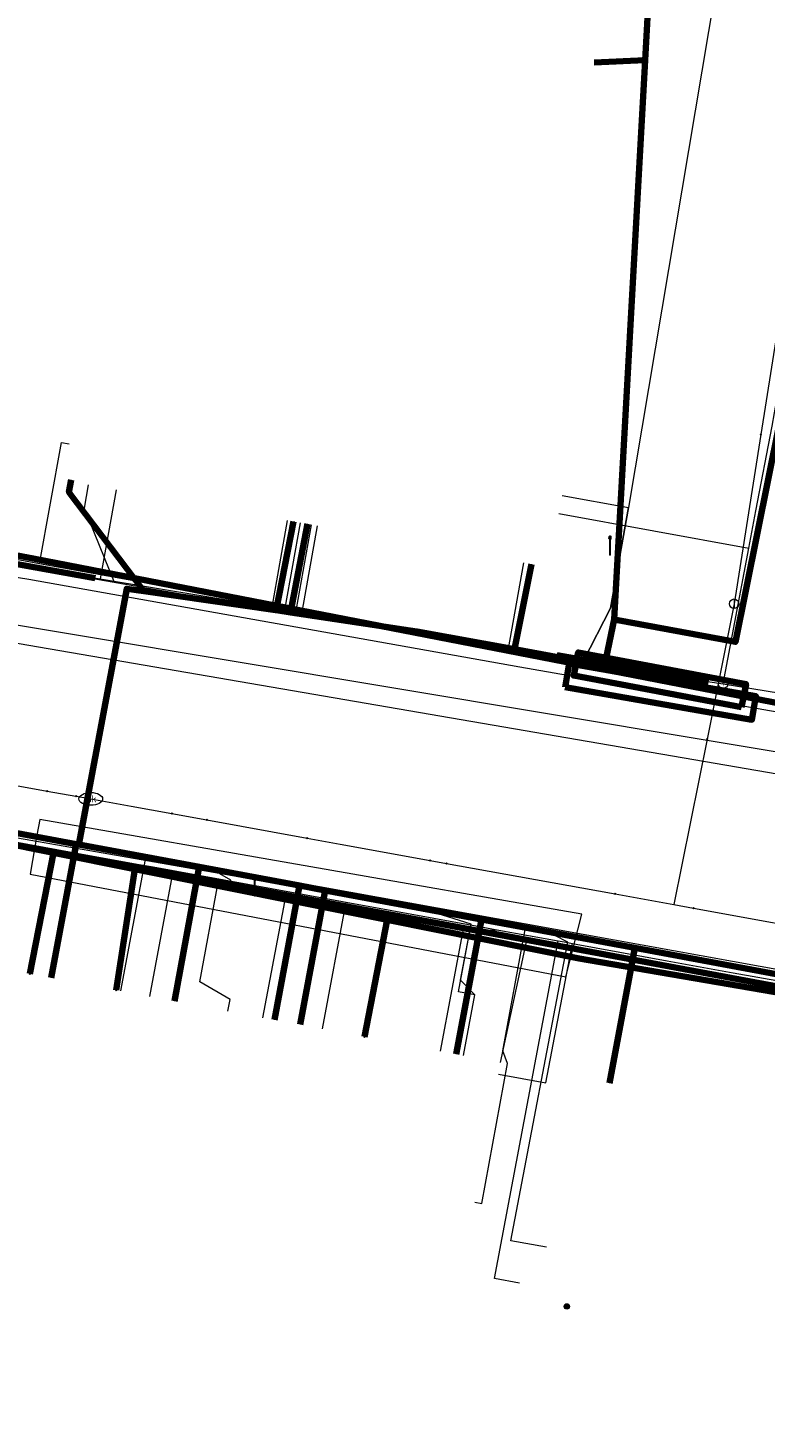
# Model space of a CAD drawing. Extents: x 152558 to 154479, y 462974 to 463683.
# Tile 222 of 256: x 153537 to 153568, y 463240 to 463299. Entities that reach past the tile are written whole.
import ezdxf
from ezdxf.enums import TextEntityAlignment as Align
from ezdxf.lldxf.tags import DXFTag

# ---------------------------------------------------------------- set-up
doc = ezdxf.new("R2010")
doc.units = 0
doc.header["$LTSCALE"] = 0.2
doc.layers.get('0').update_dxf_attribs({"linetype": 'CONTINUOUS'})
for name, color, linetype, lineweight in [('B-RO-KL-DATA_COAXIAAL_17_ZIGGO BV-G', 90, 'KL-DATA-N', 18), ('B-RO-KL-DATA_COAXIAAL_7_ZIGGO BV-G', 90, 'KL-DATA-N', 18), ('B-RO-KL-DATA_DUCT_ZIGGO BV-G', 90, 'CONTINUOUS', 100), ('B-RO-KL-DATA_HULPSTUK_KPN BV-S', 90, 'CONTINUOUS', 25), ('B-RO-KL-DATA_KABELBED_KPN BV-G', 90, 'CONTINUOUS', 100), ('B-RO-KL-DATA_KABELBED_ZIGGO BV-G', 90, 'CONTINUOUS', 100), ('B-RO-KL-DATA_MANTELBUIS_HPE_1.1_KPN BV-G', 90, 'CONTINUOUS', 100), ('B-RO-KL-DATA_REGGEFIBER OPERATOR BV-G', 90, 'KL-DATA-N', 18), ('B-RO-KL-ET_LS_400 V_STEDIN NETBEHEER BV-G', 190, 'KL-LS-N', 18), ('B-RO-KL-ET_LS_GEMEENTE AMERSFOORT-S', 190, 'CONTINUOUS', 25), ('B-RO-KL-ET_LS_MANTELBUIS_PVC_125_STEDIN NETBEHEER BV-G', 190, 'CONTINUOUS', 100), ('B-RO-KL-ET_MS_10 KV_STEDIN NETBEHEER BV-G', 130, 'KL-MS-N', 18), ('B-RO-KL-ET_MS_MANTELBUIS_PVC_125_STEDIN NETBEHEER BV-G', 130, 'CONTINUOUS', 100), ('B-RO-KL-GAS_HD_STAAL_114_8 BAR_STEDIN NETBEHEER BV-G', 30, 'KL-GAS-HD-N', 18), ('B-RO-KL-GAS_LD_HULPSTUK_STEDIN NETBEHEER BV-S', 50, 'CONTINUOUS', 25), ('B-RO-KL-GAS_LD_MANTELBUIS_ASBESTCEMENT_180_STEDIN NETBEHEER BV-G', 50, 'CONTINUOUS', 100), ('B-RO-KL-GAS_LD_PE_32_0.1 BAR_STEDIN NETBEHEER BV-G', 50, 'KL-GAS-LD-N', 18), ('B-RO-KL-GAS_LD_PVC_110_0.1 BAR_STEDIN NETBEHEER BV-G', 50, 'KL-GAS-LD-N', 18), ('B-RO-KL-GAS_LD_PVC_63_0.1 BAR_STEDIN NETBEHEER BV-G', 50, 'KL-GAS-LD-N', 18), ('B-RO-KL-GAS_LD_STAAL_34_0.1 BAR_STEDIN NETBEHEER BV-G', 50, 'KL-GAS-LD-N', 18), ('B-RO-KL-WATER_100_VITENS-G', 170, 'KL-WATER-N', 18), ('B-RO-KL-WATER_HULPSTUK_VITENS-S', 170, 'CONTINUOUS', 25), ('B-RO-KL-WATER_VITENS-S', 170, 'CONTINUOUS', 25), ('B-RO-OG-INFO_KPN BV-G', 7, 'CONTINUOUS', 18), ('B-RO-OG-INFO_VITENS-S', 7, 'CONTINUOUS', 25)]:
    doc.layers.add(name, color=color, linetype=linetype, lineweight=lineweight)
doc.styles.add('NLCS-ISO', font='NLCS-ISO.ttf')
tags = doc.linetypes.add('KL-DATA-N', pattern='A,4,-1,[101,NLCS.SHX,S=0.5,R=0,X=0,Y=0],-1,4,-1,["D",Standard,S=1,R=0,X=-0.25,Y=-0.5],-1.5', length=12.5).pattern_tags.tags
tags[18] = DXFTag(74, 10)
tags = doc.linetypes.add('KL-GAS-HD-N', pattern='A,4,-1,[69,NLCS.SHX,S=0.5,R=0,X=0,Y=0],-1,4,-1,["H",Standard,S=1,R=0,X=0,Y=-0.5],-2', length=13).pattern_tags.tags
tags[18] = DXFTag(74, 10)
tags = doc.linetypes.add('KL-GAS-LD-N', pattern='A,4,-1,[69,NLCS.SHX,S=0.5,R=0,X=0,Y=0],-1,4,-1,["L",Standard,S=1,R=0,X=0.25,Y=-0.5],-2', length=13).pattern_tags.tags
tags[18] = DXFTag(74, 10)
tags = doc.linetypes.add('KL-LS-N', pattern='A,4,-1,[103,NLCS.SHX,S=0.75,R=0,X=0,Y=0],-1,4,-1,["L",Standard,S=1,R=0,X=0,Y=-0.5],-2', length=13).pattern_tags.tags
tags[18] = DXFTag(74, 10)
tags = doc.linetypes.add('KL-MS-N', pattern='A,4,-1,[103,NLCS.SHX,S=0.75,R=0,X=0,Y=0],-1,4,-1,["M",Standard,S=1,R=0,X=0,Y=-0.5],-2', length=13).pattern_tags.tags
tags[18] = DXFTag(74, 10)
doc.linetypes.add('KL-WATER-N', pattern='A,7,-0.5,[168,NLCS.SHX,S=0.75,R=0,X=0.75,Y=0],-2', length=9.5)

# ---------------------------------------------------------------- blocks, each defined once
blk = doc.blocks.new('SKL-WTB_HULP_T STUK-SO')
at = {"color": 0, "linetype": 'ByBlock', "lineweight": 18}
blk.add_circle((0, 0), 1, dxfattribs=at)
at = {"color": 0, "linetype": 'ByBlock', "lineweight": -2, "style": 'NLCS-ISO'}
blk.add_text('T', height=1, dxfattribs=at).set_placement((0, 0), align=Align.MIDDLE_CENTER)
at = {"color": 0, "linetype": 'ByBlock', "lineweight": 18, "style": 'NLCS-ISO', "flags": 1}
for tag, p in [('TYPE', (1.5, 0)), ('OMSCHRIJVING', (1.5, -3)), ('LABEL', (1.5, -1.5))]:
    blk.add_attdef(tag, p, '', height=1, dxfattribs=at)
blk = doc.blocks.new('SKL-WTB_HULP_AFSLUITER-SO')
at = {"color": 0, "linetype": 'ByBlock', "lineweight": 18}
blk.add_lwpolyline([(0, 0.8), (0, -0.8)], dxfattribs=at)
blk.add_circle((0, 0), 1, dxfattribs=at)
at = {"color": 0, "linetype": 'ByBlock', "lineweight": 18, "style": 'NLCS-ISO', "flags": 1}
for tag, p in [('TYPE', (1.5, 0)), ('OMSCHRIJVING', (1.5, -3)), ('LABEL', (1.5, -1.5))]:
    blk.add_attdef(tag, p, '', height=1, dxfattribs=at)
blk = doc.blocks.new('SKL-WATER_BRANDKRAAN_BRANDPUT-SO')
at = {"color": 0, "linetype": 'ByBlock', "lineweight": 18}
blk.add_ellipse((0, 0), major_axis=(2.5, 0), ratio=0.54, dxfattribs=at)
at = {"color": 0, "linetype": 'ByBlock', "lineweight": 18, "style": 'NLCS-ISO'}
blk.add_text('bk', height=1.5, dxfattribs=at).set_placement((0.16, 0), align=Align.MIDDLE_CENTER)
blk = doc.blocks.new('SKL-WTB_HULP_OVERIG-SO')
at = {"color": 0, "linetype": 'ByBlock', "lineweight": 18}
for points in [[(-0.14, 0.14), (0.14, -0.14)], [(0.14, 0.14), (-0.14, -0.14)]]:
    blk.add_lwpolyline(points, dxfattribs=at)
at = {"color": 0, "linetype": 'ByBlock', "lineweight": 18, "style": 'NLCS-ISO', "flags": 1}
for tag, p in [('TYPE', (1.5, 0)), ('OMSCHRIJVING', (1.5, -3)), ('LABEL', (1.5, -1.5))]:
    blk.add_attdef(tag, p, '', height=1, dxfattribs=at)
blk = doc.blocks.new('SKL-WTB_HULP_MOF-SO')
at = {"linetype": 'ByBlock', "lineweight": 18}
h = blk.add_hatch(color=0, dxfattribs=at)
h.dxf.hatch_style = 1
h.paths.add_polyline_path([(-0.5625, 0, 1), (0.5625, 0, 1)])
at = {"color": 0, "linetype": 'ByBlock', "lineweight": 18}
blk.add_circle((0, 0), 0.5625, dxfattribs=at)
at = {"color": 0, "linetype": 'ByBlock', "lineweight": 18, "style": 'NLCS-ISO', "flags": 1}
for tag, p in [('TYPE', (1.5, 0)), ('OMSCHRIJVING', (1.5, -3)), ('LABEL', (1.5, -1.5))]:
    blk.add_attdef(tag, p, '', height=1, dxfattribs=at)
blk = doc.blocks.new('SKL-ET_LS_MAST-SO')
for p, q in [((-0.05, 2.07), (0.05, 2.07)), ((-0.05, -2), (0.05, -2))]:
    blk.add_line(p, q)
for points in [[(-0.18, 1.76), (-0.22, 1.76), (-0.22, 1.84), (-0.18, 1.84), (-0.18, 1.79)], [(-0.18, 1.49), (-0.22, 1.49), (-0.22, 1.57), (-0.18, 1.57), (-0.18, 1.52)], [(-0.18, 1.79), (-0.05, 1.79)], [(-0.18, 1.76), (-0.05, 1.76)], [(-0.18, 1.52), (-0.05, 1.52)], [(-0.18, 1.49), (-0.05, 1.49)], [(-0.05, -2), (-0.05, 2.07)], [(0.05, -2), (0.05, 2.07)], [(0.18, 1.92), (0.05, 1.92)], [(0.18, 1.89), (0.05, 1.89)], [(0.18, 1.66), (0.05, 1.66)], [(0.18, 1.63), (0.05, 1.63)], [(0.18, 1.39), (0.05, 1.39)], [(0.18, 1.36), (0.05, 1.36)], [(0.18, 1.89), (0.22, 1.89), (0.22, 1.97), (0.18, 1.97), (0.18, 1.92)], [(0.18, 1.63), (0.22, 1.63), (0.22, 1.71), (0.18, 1.71), (0.18, 1.66)], [(0.18, 1.36), (0.22, 1.36), (0.22, 1.44), (0.18, 1.44), (0.18, 1.39)]]:
    blk.add_lwpolyline(points)
blk = doc.blocks.new('SOG-INFO_OVERIG-SO')
at = {"color": 0, "linetype": 'ByBlock', "lineweight": 18}
for points in [[(-0.14, 0.14), (0.14, -0.14)], [(0.14, 0.14), (-0.14, -0.14)]]:
    blk.add_lwpolyline(points, dxfattribs=at)
at = {"color": 0, "linetype": 'ByBlock', "lineweight": 18, "style": 'NLCS-ISO', "flags": 1}
for tag, p in [('TYPE', (1.5, 0)), ('OMSCHRIJVING', (1.5, -3)), ('LABEL', (1.5, -1.5))]:
    blk.add_attdef(tag, p, '', height=1, dxfattribs=at)

msp = doc.modelspace()

# ---------------------------------------------------------------- linework, layer by layer
at = {"layer": 'B-RO-KL-DATA_COAXIAAL_17_ZIGGO BV-G', "flags": 128}
msp.add_lwpolyline([(153692.318, 463217.369), (153691.727, 463217.476), (153692.485, 463222.255), (153692.831, 463224.434), (153693.319, 463227.507), (153694.569, 463235.388), (153685.267, 463237.104), (153681.377, 463237.822), (153677.139, 463238.604), (153669.119, 463240.084), (153664.023, 463241.024), (153663.84, 463241.058), (153661.415, 463241.505), (153658.225, 463242.094), (153653.321, 463242.999), (153649.692, 463243.668), (153644.278, 463244.667), (153638.473, 463245.738), (153633.754, 463246.609), (153631.686, 463246.991), (153624.786, 463248.264), (153623.451, 463248.51), (153623.256, 463248.546), (153622.899, 463248.613), (153622.131, 463248.756), (153621.614, 463248.853), (153619.953, 463249.164), (153615.61, 463249.977), (153615.488, 463250), (153613.024, 463250.468), (153608.408, 463251.344), (153607.908, 463251.439), (153604.179, 463252.146), (153600.748, 463252.798), (153595.319, 463253.828), (153591.998, 463254.458), (153588.702, 463255.084), (153588.74, 463255.289), (153587.069, 463255.6), (153582.227, 463256.5), (153575.141, 463257.817), (153571.756, 463258.446), (153562.774, 463260.115), (153556.305, 463261.317), (153549.713, 463262.542), (153548.625, 463262.744), (153544.399, 463263.529), (153539.315, 463264.474), (153539.207, 463264.494), (153536.717, 463264.957), (153532.745, 463265.695), (153523.058, 463267.496), (153521.974, 463267.697), (153521.766, 463267.736), (153513.177, 463269.332), (153509.565, 463268.073), (153509.047, 463268.17), (153506.519, 463268.642), (153505.882, 463265.23)], dxfattribs=at)
at = {"layer": 'B-RO-KL-DATA_COAXIAAL_7_ZIGGO BV-G', "flags": 128}
for points in [[(153505.882, 463265.23), (153506.519, 463268.642), (153509.047, 463268.17), (153509.565, 463268.073), (153513.177, 463269.332), (153521.766, 463267.736), (153521.974, 463267.697), (153523.058, 463267.496), (153532.745, 463265.695), (153536.717, 463264.957), (153539.207, 463264.494), (153539.315, 463264.474), (153539.37, 463264.766), (153541.341, 463275.263), (153542.068, 463275.158), (153547.615, 463274.357), (153547.648, 463274.352), (153548.242, 463274.266), (153552.783, 463273.61), (153553.576, 463273.465), (153557.689, 463272.711), (153561.496, 463272.013), (153561.892, 463273.959), (153563.2, 463297.544), (153561.059, 463297.451)], [(153505.882, 463265.23), (153506.519, 463268.642), (153509.047, 463268.17), (153509.565, 463268.073), (153513.177, 463269.332), (153521.766, 463267.736), (153521.974, 463267.697), (153523.058, 463267.496), (153532.745, 463265.695), (153536.717, 463264.957), (153539.207, 463264.494), (153539.315, 463264.474), (153539.37, 463264.766), (153541.341, 463275.263), (153542.068, 463275.158), (153547.615, 463274.357), (153547.648, 463274.352), (153548.242, 463274.266), (153552.783, 463273.61), (153553.576, 463273.465), (153557.689, 463272.711), (153561.496, 463272.013), (153561.892, 463273.959), (153563.2, 463297.544), (153561.059, 463297.451)], [(153505.882, 463265.23), (153506.519, 463268.642), (153509.047, 463268.17), (153509.565, 463268.073), (153513.177, 463269.332), (153521.766, 463267.736), (153521.974, 463267.697), (153523.058, 463267.496), (153532.745, 463265.695), (153536.717, 463264.957), (153539.207, 463264.494), (153539.315, 463264.474), (153539.37, 463264.766), (153541.341, 463275.263), (153542.068, 463275.158), (153547.615, 463274.357), (153547.648, 463274.352), (153548.242, 463274.266), (153552.783, 463273.61), (153553.576, 463273.465), (153557.689, 463272.711), (153561.496, 463272.013), (153561.892, 463273.959), (153563.2, 463297.544), (153561.059, 463297.451)], [(153602.302, 463290.685), (153602.714, 463289.594), (153602.456, 463288.169), (153607.653, 463287.19), (153608.243, 463287.079), (153615.514, 463285.709), (153616.104, 463285.598), (153622.577, 463284.378), (153625.281, 463283.869), (153622.427, 463268.717), (153621.02, 463261.251), (153621.339, 463261.193), (153622.129, 463261.049), (153624.507, 463260.615), (153627.466, 463260.076), (153631.917, 463259.261), (153639.511, 463257.87), (153643.095, 463257.214), (153648.465, 463260.417), (153648.522, 463260.451), (153654.989, 463259.299), (153655.035, 463259.539), (153655.087, 463259.082), (153655.273, 463258.673), (153656.183, 463256.668), (153666.477, 463254.834), (153666.46, 463254.737), (153666.451, 463254.687), (153665.618, 463250), (153664.023, 463241.024), (153663.84, 463241.058), (153661.415, 463241.505), (153658.225, 463242.094), (153653.321, 463242.999), (153649.692, 463243.668), (153644.278, 463244.667), (153638.473, 463245.738), (153633.754, 463246.609), (153631.686, 463246.991), (153624.786, 463248.264), (153623.451, 463248.51), (153623.256, 463248.546), (153622.899, 463248.613), (153622.131, 463248.756), (153621.614, 463248.853), (153619.953, 463249.164), (153615.61, 463249.977), (153615.488, 463250), (153613.024, 463250.468), (153608.408, 463251.344), (153607.908, 463251.439), (153604.179, 463252.146), (153600.748, 463252.798), (153595.319, 463253.828), (153591.998, 463254.458), (153588.702, 463255.084), (153588.74, 463255.289), (153587.069, 463255.6), (153582.227, 463256.5), (153575.141, 463257.817), (153571.756, 463258.446), (153562.774, 463260.115), (153556.305, 463261.317), (153549.713, 463262.542), (153548.625, 463262.744), (153544.399, 463263.529), (153539.315, 463264.474), (153539.37, 463264.766), (153541.341, 463275.263), (153542.068, 463275.158), (153547.615, 463274.357), (153547.648, 463274.352), (153548.242, 463274.266), (153552.783, 463273.61), (153553.576, 463273.465), (153557.689, 463272.711), (153561.496, 463272.013), (153561.892, 463273.959), (153567.007, 463273.022), (153569.325, 463284.481), (153577.776, 463285.78), (153582.197, 463285.915)], [(153602.302, 463290.685), (153602.714, 463289.594), (153602.456, 463288.169), (153607.653, 463287.19), (153608.243, 463287.079), (153615.514, 463285.709), (153616.104, 463285.598), (153622.577, 463284.378), (153625.281, 463283.869), (153622.427, 463268.717), (153621.02, 463261.251), (153621.339, 463261.193), (153622.129, 463261.049), (153624.507, 463260.615), (153627.466, 463260.076), (153631.917, 463259.261), (153639.511, 463257.87), (153643.095, 463257.214), (153648.465, 463260.417), (153648.522, 463260.451), (153654.989, 463259.299), (153655.035, 463259.539), (153655.087, 463259.082), (153655.273, 463258.673), (153656.183, 463256.668), (153666.477, 463254.834), (153666.46, 463254.737), (153666.451, 463254.687), (153665.618, 463250), (153664.023, 463241.024), (153663.84, 463241.058), (153661.415, 463241.505), (153658.225, 463242.094), (153653.321, 463242.999), (153649.692, 463243.668), (153644.278, 463244.667), (153638.473, 463245.738), (153633.754, 463246.609), (153631.686, 463246.991), (153624.786, 463248.264), (153623.451, 463248.51), (153623.256, 463248.546), (153622.899, 463248.613), (153622.131, 463248.756), (153621.614, 463248.853), (153619.953, 463249.164), (153615.61, 463249.977), (153615.488, 463250), (153613.024, 463250.468), (153608.408, 463251.344), (153607.908, 463251.439), (153604.179, 463252.146), (153600.748, 463252.798), (153595.319, 463253.828), (153591.998, 463254.458), (153588.702, 463255.084), (153588.74, 463255.289), (153587.069, 463255.6), (153582.227, 463256.5), (153575.141, 463257.817), (153571.756, 463258.446), (153562.774, 463260.115), (153556.305, 463261.317), (153549.713, 463262.542), (153548.625, 463262.744), (153544.399, 463263.529), (153539.315, 463264.474), (153539.37, 463264.766), (153541.341, 463275.263), (153542.068, 463275.158), (153547.615, 463274.357), (153547.648, 463274.352), (153548.242, 463274.266), (153552.783, 463273.61), (153553.576, 463273.465), (153557.689, 463272.711), (153561.496, 463272.013), (153561.892, 463273.959), (153567.007, 463273.022), (153569.325, 463284.481), (153577.776, 463285.78), (153577.062, 463287.741), (153581.014, 463289.18)], [(153602.302, 463290.685), (153602.714, 463289.594), (153602.456, 463288.169), (153607.653, 463287.19), (153608.243, 463287.079), (153615.514, 463285.709), (153616.104, 463285.598), (153622.577, 463284.378), (153625.281, 463283.869), (153622.427, 463268.717), (153621.02, 463261.251), (153621.339, 463261.193), (153622.129, 463261.049), (153624.507, 463260.615), (153627.466, 463260.076), (153631.917, 463259.261), (153639.511, 463257.87), (153643.095, 463257.214), (153648.465, 463260.417), (153648.522, 463260.451), (153654.989, 463259.299), (153655.035, 463259.539), (153655.087, 463259.082), (153655.273, 463258.673), (153656.183, 463256.668), (153666.477, 463254.834), (153666.46, 463254.737), (153666.451, 463254.687), (153665.618, 463250), (153664.023, 463241.024), (153663.84, 463241.058), (153661.415, 463241.505), (153658.225, 463242.094), (153653.321, 463242.999), (153649.692, 463243.668), (153644.278, 463244.667), (153638.473, 463245.738), (153633.754, 463246.609), (153631.686, 463246.991), (153624.786, 463248.264), (153623.451, 463248.51), (153623.256, 463248.546), (153622.899, 463248.613), (153622.131, 463248.756), (153621.614, 463248.853), (153619.953, 463249.164), (153615.61, 463249.977), (153615.488, 463250), (153613.024, 463250.468), (153608.408, 463251.344), (153607.908, 463251.439), (153604.179, 463252.146), (153600.748, 463252.798), (153595.319, 463253.828), (153591.998, 463254.458), (153588.702, 463255.084), (153588.74, 463255.289), (153587.069, 463255.6), (153582.227, 463256.5), (153575.141, 463257.817), (153571.756, 463258.446), (153562.774, 463260.115), (153556.305, 463261.317), (153549.713, 463262.542), (153548.625, 463262.744), (153544.399, 463263.529), (153539.315, 463264.474), (153539.37, 463264.766), (153541.341, 463275.263), (153542.068, 463275.158), (153547.615, 463274.357), (153547.648, 463274.352), (153548.242, 463274.266), (153552.783, 463273.61), (153553.576, 463273.465), (153557.689, 463272.711), (153561.496, 463272.013), (153561.892, 463273.959), (153567.007, 463273.022), (153569.325, 463284.481), (153577.776, 463285.78), (153582.197, 463285.915)], [(153505.882, 463265.23), (153506.519, 463268.642), (153509.047, 463268.17), (153509.565, 463268.073), (153513.177, 463269.332), (153521.766, 463267.736), (153521.974, 463267.697), (153523.058, 463267.496), (153532.745, 463265.695), (153536.717, 463264.957), (153539.207, 463264.494), (153539.315, 463264.474), (153539.37, 463264.766), (153541.341, 463275.263), (153542.068, 463275.158), (153538.9, 463279.339), (153538.998, 463279.856)], [(153505.882, 463265.23), (153506.519, 463268.642), (153509.047, 463268.17), (153509.565, 463268.073), (153513.177, 463269.332), (153521.766, 463267.736), (153521.974, 463267.697), (153523.058, 463267.496), (153532.745, 463265.695), (153536.717, 463264.957), (153539.207, 463264.494), (153539.315, 463264.474), (153539.37, 463264.766), (153541.341, 463275.263), (153542.068, 463275.158), (153547.615, 463274.357), (153547.648, 463274.352), (153548.369, 463278.097)], [(153505.882, 463265.23), (153506.519, 463268.642), (153509.047, 463268.17), (153509.565, 463268.073), (153513.177, 463269.332), (153521.766, 463267.736), (153521.974, 463267.697), (153523.058, 463267.496), (153532.745, 463265.695), (153536.717, 463264.957), (153539.207, 463264.494), (153539.315, 463264.474), (153539.37, 463264.766), (153541.341, 463275.263), (153542.068, 463275.158), (153547.615, 463274.357), (153547.648, 463274.352), (153548.242, 463274.266), (153548.959, 463277.991)], [(153505.882, 463265.23), (153506.519, 463268.642), (153509.047, 463268.17), (153509.565, 463268.073), (153513.177, 463269.332), (153521.766, 463267.736), (153521.974, 463267.697), (153523.058, 463267.496), (153532.745, 463265.695), (153536.717, 463264.957), (153539.207, 463264.494), (153539.315, 463264.474), (153539.37, 463264.766), (153541.341, 463275.263), (153542.068, 463275.158), (153547.615, 463274.357), (153547.648, 463274.352), (153548.242, 463274.266), (153552.783, 463273.61), (153553.576, 463273.465), (153557.689, 463272.711), (153558.382, 463276.145), (153558.409, 463276.297)], [(153505.882, 463265.23), (153506.519, 463268.642), (153509.047, 463268.17), (153509.565, 463268.073), (153513.177, 463269.332), (153521.766, 463267.736), (153521.974, 463267.697), (153523.058, 463267.496), (153532.745, 463265.695), (153536.717, 463264.957), (153539.207, 463264.494), (153539.315, 463264.474), (153544.399, 463263.529), (153548.625, 463262.744), (153547.573, 463257.083)], [(153505.882, 463265.23), (153506.519, 463268.642), (153509.047, 463268.17), (153509.565, 463268.073), (153513.177, 463269.332), (153521.766, 463267.736), (153521.974, 463267.697), (153523.058, 463267.496), (153532.745, 463265.695), (153536.717, 463264.957), (153539.207, 463264.494), (153539.315, 463264.474), (153544.399, 463263.529), (153548.625, 463262.744), (153549.713, 463262.542), (153556.305, 463261.317), (153562.774, 463260.115), (153571.756, 463258.446), (153575.141, 463257.817), (153582.227, 463256.5), (153581.139, 463250.714)], [(153505.882, 463265.23), (153506.519, 463268.642), (153509.047, 463268.17), (153509.565, 463268.073), (153513.177, 463269.332), (153521.766, 463267.736), (153521.974, 463267.697), (153523.058, 463267.496), (153532.745, 463265.695), (153536.717, 463264.957), (153539.207, 463264.494), (153539.315, 463264.474), (153544.399, 463263.529), (153548.625, 463262.744), (153549.713, 463262.542), (153556.305, 463261.317), (153562.774, 463260.115), (153561.702, 463254.418)], [(153505.882, 463265.23), (153506.519, 463268.642), (153509.047, 463268.17), (153509.565, 463268.073), (153513.177, 463269.332), (153521.766, 463267.736), (153521.974, 463267.697), (153523.058, 463267.496), (153532.745, 463265.695), (153536.717, 463264.957), (153539.207, 463264.494), (153539.315, 463264.474), (153544.399, 463263.529), (153548.625, 463262.744), (153549.713, 463262.542), (153556.305, 463261.317), (153555.303, 463255.986), (153555.239, 463255.643)], [(153505.882, 463265.23), (153506.519, 463268.642), (153509.047, 463268.17), (153509.565, 463268.073), (153513.177, 463269.332), (153521.766, 463267.736), (153521.974, 463267.697), (153523.058, 463267.496), (153532.745, 463265.695), (153536.717, 463264.957), (153539.207, 463264.494), (153539.315, 463264.474), (153544.399, 463263.529), (153548.625, 463262.744), (153549.713, 463262.542), (153556.305, 463261.317), (153562.774, 463260.115), (153571.756, 463258.446), (153575.141, 463257.817), (153574.059, 463252.062)], [(153505.882, 463265.23), (153506.519, 463268.642), (153509.047, 463268.17), (153509.565, 463268.073), (153513.177, 463269.332), (153521.766, 463267.736), (153521.974, 463267.697), (153523.058, 463267.496), (153532.745, 463265.695), (153536.717, 463264.957), (153539.207, 463264.494), (153539.315, 463264.474), (153544.399, 463263.529), (153543.349, 463257.876)], [(153505.882, 463265.23), (153506.519, 463268.642), (153509.047, 463268.17), (153509.565, 463268.073), (153513.177, 463269.332), (153521.766, 463267.736), (153521.974, 463267.697), (153523.058, 463267.496), (153532.745, 463265.695), (153536.717, 463264.957), (153539.207, 463264.494), (153538.158, 463258.851)], [(153505.882, 463265.23), (153506.519, 463268.642), (153509.047, 463268.17), (153509.565, 463268.073), (153513.177, 463269.332), (153521.766, 463267.736), (153521.974, 463267.697), (153523.058, 463267.496), (153532.745, 463265.695), (153536.717, 463264.957), (153539.207, 463264.494), (153539.315, 463264.474), (153544.399, 463263.529), (153548.625, 463262.744), (153549.713, 463262.542), (153556.305, 463261.317), (153562.774, 463260.115), (153571.756, 463258.446), (153570.677, 463252.71)]]:
    msp.add_lwpolyline(points, dxfattribs=at)
at = {"layer": 'B-RO-KL-DATA_DUCT_ZIGGO BV-G', "flags": 128}
msp.add_lwpolyline([(153536.717, 463264.957), (153539.207, 463264.494), (153539.315, 463264.474), (153544.399, 463263.529), (153548.625, 463262.744), (153549.713, 463262.542), (153556.305, 463261.317), (153562.774, 463260.115), (153571.756, 463258.446), (153575.141, 463257.817), (153582.227, 463256.5), (153587.069, 463255.6), (153588.74, 463255.289), (153588.702, 463255.084), (153591.998, 463254.458), (153595.319, 463253.828), (153600.748, 463252.798), (153604.179, 463252.146), (153607.908, 463251.439)], dxfattribs=at)
at = {"layer": 'B-RO-KL-DATA_KABELBED_KPN BV-G', "flags": 128}
for points in [[(153503.162, 463282.94), (153517.324, 463280.291), (153527.844, 463278.323), (153529.321, 463278.047), (153537.397, 463276.536), (153585.158, 463267.264), (153606.096, 463263.835)], [(153500.738, 463270.746), (153505.761, 463269.915), (153509.749, 463269.256), (153519.579, 463267.561), (153524.919, 463266.64), (153530.753, 463265.634), (153535.933, 463264.593), (153538.248, 463264.128), (153541.68, 463263.439), (153552.318, 463261.302), (153560.424, 463259.673), (153586.165, 463255.253), (153586.486, 463255.198), (153587.52, 463254.996), (153588.496, 463254.806), (153591.276, 463254.263), (153592.152, 463254.092), (153596.291, 463253.284), (153596.593, 463253.225), (153606.31, 463251.328), (153609.554, 463250.695), (153611.049, 463250.403)], [(153519.699, 463267.61), (153524.919, 463266.64), (153535.933, 463264.593), (153538.255, 463264.162), (153552.364, 463261.54), (153552.668, 463261.484), (153584.684, 463255.534), (153586.165, 463255.253), (153587.52, 463254.996), (153604.347, 463251.805), (153606.329, 463251.436), (153607.809, 463251.161), (153609.579, 463250.832), (153614.052, 463250), (153620.068, 463248.881), (153620.85, 463248.736), (153623.393, 463248.263)], [(153538.255, 463264.162), (153538.248, 463264.128), (153537.256, 463259.021)], [(153559.569, 463260.205), (153554.518, 463261.14), (153549.386, 463262.093), (153542.427, 463263.386), (153537.953, 463264.218)], [(153541.68, 463263.439), (153540.891, 463258.338)], [(153552.668, 463261.484), (153552.364, 463261.54), (153552.318, 463261.302), (153551.368, 463256.37)]]:
    msp.add_lwpolyline(points, dxfattribs=at)
at = {"layer": 'B-RO-KL-DATA_KABELBED_ZIGGO BV-G', "flags": 128}
for points in [[(153563.2, 463297.544), (153563.908, 463310.324)], [(153563.2, 463297.544), (153561.059, 463297.451)], [(153561.892, 463273.959), (153563.2, 463297.544)], [(153561.892, 463273.959), (153567.007, 463273.022), (153569.325, 463284.481), (153577.776, 463285.78)], [(153542.068, 463275.158), (153538.9, 463279.339), (153538.998, 463279.856)], [(153547.648, 463274.352), (153548.369, 463278.097)], [(153548.242, 463274.266), (153548.959, 463277.991)], [(153557.689, 463272.711), (153558.409, 463276.297)], [(153539.315, 463264.474), (153541.341, 463275.263), (153542.068, 463275.158)], [(153542.068, 463275.158), (153547.615, 463274.357)], [(153547.615, 463274.357), (153547.648, 463274.352)], [(153547.648, 463274.352), (153548.242, 463274.266)], [(153548.242, 463274.266), (153553.576, 463273.465)], [(153557.689, 463272.711), (153561.496, 463272.013), (153561.892, 463273.959)], [(153553.576, 463273.465), (153557.689, 463272.711)], [(153536.717, 463264.957), (153539.207, 463264.494)], [(153539.207, 463264.494), (153538.158, 463258.851)], [(153539.207, 463264.494), (153539.315, 463264.474)], [(153539.315, 463264.474), (153544.399, 463263.529)], [(153544.399, 463263.529), (153543.349, 463257.876)], [(153544.399, 463263.529), (153548.625, 463262.744)], [(153548.625, 463262.744), (153547.573, 463257.083)], [(153548.625, 463262.744), (153549.713, 463262.542)], [(153548.65, 463256.881), (153549.713, 463262.542)], [(153549.713, 463262.542), (153556.305, 463261.317)], [(153556.305, 463261.317), (153555.239, 463255.643)], [(153556.305, 463261.317), (153562.774, 463260.115)], [(153561.702, 463254.418), (153562.774, 463260.115)], [(153562.774, 463260.115), (153571.756, 463258.446)]]:
    msp.add_lwpolyline(points, dxfattribs=at)
at = {"layer": 'B-RO-KL-DATA_MANTELBUIS_HPE_1.1_KPN BV-G', "flags": 128}
msp.add_lwpolyline([(153559.569, 463260.205), (153554.518, 463261.14), (153549.386, 463262.093), (153542.427, 463263.386), (153537.953, 463264.218)], dxfattribs=at)
at = {"layer": 'B-RO-KL-DATA_REGGEFIBER OPERATOR BV-G', "flags": 128}
for points in [[(153557.813, 463326.361), (153565.69, 463305.124), (153565.771, 463304.875), (153566.33, 463303.417), (153566.422, 463302.461), (153566.152, 463300.44), (153562.503, 463278.687)], [(153566.33, 463303.417), (153566.422, 463302.461), (153566.152, 463300.44), (153562.503, 463278.687), (153561.745, 463274.436), (153560.6, 463272.227), (153548.495, 463274.42), (153548.017, 463274.439), (153537.661, 463276.317), (153529.869, 463277.758), (153524.28, 463278.719), (153515.428, 463280.349), (153512.42, 463280.854), (153506.655, 463281.989), (153506.584, 463281.185), (153504.589, 463270.614), (153504.896, 463270.036), (153504.855, 463269.133)], [(153548.017, 463274.439), (153537.661, 463276.317), (153538.592, 463281.432), (153538.916, 463281.374)], [(153559.704, 463279.196), (153562.503, 463278.687)], [(153548.495, 463274.42), (153560.6, 463272.227), (153561.745, 463274.436), (153562.503, 463278.687)], [(153548.017, 463274.439), (153548.663, 463278.044)], [(153548.495, 463274.42), (153549.13, 463277.961)], [(153548.017, 463274.439), (153548.495, 463274.42)], [(153535.26, 463264.675), (153543.278, 463263.184)], [(153542.317, 463258.07), (153543.278, 463263.184)], [(153543.278, 463263.184), (153548.058, 463262.354)], [(153547.085, 463257.174), (153548.058, 463262.354)], [(153548.058, 463262.354), (153555.551, 463260.985)], [(153554.571, 463255.769), (153555.551, 463260.985)], [(153555.551, 463260.985), (153558.209, 463260.444)], [(153557.109, 463255.292), (153558.209, 463260.444)], [(153558.209, 463260.444), (153570.419, 463258.294)]]:
    msp.add_lwpolyline(points, dxfattribs=at)
at = {"layer": 'B-RO-KL-ET_LS_400 V_STEDIN NETBEHEER BV-G', "flags": 128}
for points in [[(153503.641, 463282.313), (153505.221, 463282.001), (153511.186, 463280.822), (153511.762, 463280.708), (153514.727, 463280.122), (153515.774, 463279.939), (153517.368, 463279.661), (153524.33, 463278.445), (153525.784, 463278.191), (153527.065, 463277.967), (153530.492, 463277.368), (153532.779, 463276.969), (153537.319, 463276.144), (153540.812, 463275.537), (153540.876, 463275.526), (153544.927, 463274.823), (153548.618, 463274.182), (153550.92, 463273.782), (153556.913, 463272.741), (153557.406, 463272.655), (153558.034, 463272.546), (153560.288, 463272.088), (153567.364, 463270.752), (153572.264, 463269.757)], [(153539.72, 463279.648), (153539.543, 463278.664), (153540.812, 463275.537)], [(153515.252, 463277.954), (153526.002, 463275.518), (153618.756, 463260.034), (153635.561, 463255.859), (153643.225, 463252.007), (153643.8, 463255.466), (153643.821, 463255.736), (153643.892, 463255.997), (153644.01, 463256.241), (153644.172, 463256.458), (153644.372, 463256.641), (153644.602, 463256.783), (153645.088, 463256.958), (153645.547, 463257.178), (153645.982, 463257.443), (153646.388, 463257.751), (153646.76, 463258.097), (153647.343, 463258.736), (153647.837, 463259.446), (153648.234, 463260.214), (153648.527, 463261.028), (153648.71, 463261.867), (153649.515, 463264.88)], [(153548.405, 463278.091), (153547.767, 463274.533), (153548.621, 463274.202), (153548.618, 463274.182)], [(153548.618, 463274.182), (153548.752, 463274.362), (153549.389, 463277.915)], [(153558.069, 463276.358), (153557.406, 463272.655)], [(153554.396, 463261.588), (153554.136, 463261.636), (153553.786, 463261.7), (153549.791, 463262.436), (153548.835, 463262.612), (153548.593, 463262.657), (153545.277, 463263.267), (153543.579, 463263.58), (153542.13, 463263.847), (153539.531, 463264.325), (153536.037, 463264.968), (153533.55, 463265.425), (153530.855, 463265.921), (153528.192, 463266.139), (153524.454, 463266.833), (153520.468, 463267.573), (153519.181, 463267.811), (153517.507, 463268.122), (153499.1, 463271.548)], [(153541.088, 463258.301), (153542.13, 463263.847)], [(153545.203, 463262.874), (153545.696, 463262.783), (153545.733, 463262.98), (153545.273, 463263.247), (153545.277, 463263.267)], [(153545.609, 463257.452), (153545.702, 463257.943), (153544.418, 463258.693), (153545.203, 463262.874)], [(153585.461, 463255.836), (153584.763, 463255.927), (153584.018, 463256.066), (153583.459, 463256.17), (153582.572, 463256.336), (153581.838, 463256.473), (153579.061, 463256.991), (153577.544, 463257.274), (153575.326, 463257.688), (153572.531, 463258.209), (153564.391, 463259.727), (153562.565, 463260.068), (153559.392, 463260.662), (153558.137, 463260.899), (153554.576, 463261.555), (153554.396, 463261.588)], [(153555.537, 463255.587), (153556.017, 463258.143), (153555.329, 463258.272), (153555.863, 463261.115), (153554.396, 463261.588)], [(153556.027, 463249.39), (153556.322, 463249.336), (153557.404, 463255.238), (153557.199, 463255.784), (153558.137, 463260.899)], [(153559.038, 463247.498), (153557.542, 463247.769), (153559.944, 463260.354), (153559.388, 463260.642), (153559.392, 463260.662)]]:
    msp.add_lwpolyline(points, dxfattribs=at)
at = {"layer": 'B-RO-KL-ET_LS_MANTELBUIS_PVC_125_STEDIN NETBEHEER BV-G', "flags": 128}
for points in [[(153559.824, 463271.117), (153567.706, 463269.739), (153567.878, 463270.725), (153559.996, 463272.103), (153559.824, 463271.117)], [(153567.271, 463270.261), (153567.457, 463271.243), (153560.381, 463272.579), (153560.195, 463271.597), (153567.271, 463270.261)]]:
    msp.add_lwpolyline(points, dxfattribs=at)
at = {"layer": 'B-RO-KL-ET_MS_10 KV_STEDIN NETBEHEER BV-G', "flags": 128}
for points in [[(153635.874, 463260.785), (153634.069, 463260.963), (153631.39, 463259.115), (153557.914, 463271.958), (153537.219, 463275.654), (153532.667, 463276.38), (153496.671, 463283.138), (153482.656, 463285.588), (153474.037, 463287.357), (153444.891, 463292.58), (153416.554, 463298.008), (153402.355, 463300.679), (153389.267, 463303.64), (153383.678, 463304.567), (153375.238, 463306.258), (153349.211, 463310.785), (153332.803, 463312.848), (153332.66, 463312.893), (153332.544, 463312.987), (153332.47, 463313.117), (153332.449, 463313.265), (153332.484, 463313.41), (153332.52, 463313.474), (153332.766, 463313.612), (153333.786, 463314.455), (153334.639, 463315.466), (153335.299, 463316.613), (153335.741, 463317.853), (153338.985, 463339.678), (153343.107, 463365.714), (153347.476, 463393.052), (153348.86, 463403.066), (153353.013, 463429.971), (153362.849, 463428.502), (153366.92, 463427.944), (153366.592, 463425.748), (153365.306, 463425.94)], [(153362.569, 463426.623), (153360.852, 463426.879), (153359.918, 463418.422), (153359.95, 463418.278), (153360.051, 463418.171), (153360.093, 463418.149), (153360.375, 463418.108), (153360.442, 463418.079), (153360.549, 463417.988), (153360.619, 463417.865), (153360.635, 463417.797), (153360.631, 463417.659), (153355.496, 463385.014), (153354.83, 463380.416), (153354.338, 463377.644), (153352.115, 463363.843), (153350.453, 463352.782), (153349.919, 463349.961), (153348.231, 463338.924), (153346.651, 463330.272), (153345.963, 463325.047), (153345.581, 463322.303), (153343.806, 463311.525), (153343.795, 463310.728), (153343.943, 463309.945), (153344.244, 463309.208), (153344.686, 463308.545), (153345.25, 463307.982), (153348.615, 463307.387), (153408.246, 463295.83), (153513.568, 463276.94), (153632.959, 463256.43), (153633.748, 463260.681), (153634.082, 463260.911), (153635.422, 463260.78)], [(153827.275, 463203.445), (153823.141, 463206.284), (153816.38, 463209.897), (153814.494, 463210.848), (153812.587, 463211.755), (153810.66, 463212.619), (153808.714, 463213.44), (153806.943, 463214.142), (153805.158, 463214.808), (153803.36, 463215.437), (153801.549, 463216.029), (153799.726, 463216.584), (153781.486, 463220.3), (153766.477, 463223.41), (153745.658, 463226.58), (153697.71, 463236.107), (153662.735, 463241.47), (153558.155, 463260.997), (153528.212, 463266.237), (153493.434, 463273.66), (153491.914, 463272.558), (153489.755, 463261.593), (153485.865, 463238.462), (153485.474, 463235.381)]]:
    msp.add_lwpolyline(points, dxfattribs=at)
at = {"layer": 'B-RO-KL-ET_MS_MANTELBUIS_PVC_125_STEDIN NETBEHEER BV-G', "flags": 128}
for points in [[(153559.824, 463271.117), (153567.706, 463269.739), (153567.878, 463270.725), (153559.996, 463272.103), (153559.824, 463271.117)], [(153567.271, 463270.261), (153567.457, 463271.243), (153560.381, 463272.579), (153560.195, 463271.597), (153567.271, 463270.261)]]:
    msp.add_lwpolyline(points, dxfattribs=at)
at = {"layer": 'B-RO-KL-GAS_HD_STAAL_114_8 BAR_STEDIN NETBEHEER BV-G', "flags": 128}
msp.add_lwpolyline([(153347.874, 463299.176), (153348.442, 463299.05), (153349.419, 463298.833), (153350.293, 463298.639), (153358.119, 463296.902), (153370.377, 463294.89), (153388.367, 463291.854), (153404.844, 463288.784), (153437.146, 463282.942), (153465.862, 463277.37), (153500, 463271.65), (153586.642, 463255.984), (153651.365, 463244.618), (153652.339, 463250), (153657.914, 463278.29), (153659.867, 463287.148), (153667.194, 463325.79), (153668.067, 463331.705), (153666.354, 463338.703), (153667.888, 463346.808), (153670.326, 463362.567), (153673.383, 463379.168), (153677.138, 463400.068), (153680.22, 463403.93), (153680.672, 463404.367), (153680.699, 463404.393), (153681.391, 463405.062)], dxfattribs=at)
at = {"layer": 'B-RO-KL-GAS_LD_MANTELBUIS_ASBESTCEMENT_180_STEDIN NETBEHEER BV-G', "flags": 128}
for points in [[(153534.986, 463276.609), (153540.005, 463275.703)], [(153559.476, 463272.457), (153565.88, 463271.341)]]:
    msp.add_lwpolyline(points, dxfattribs=at)
at = {"layer": 'B-RO-KL-GAS_LD_PE_32_0.1 BAR_STEDIN NETBEHEER BV-G', "flags": 128}
for points in [[(153540.901, 463279.436), (153540.226, 463275.672)], [(153548.11, 463278.144), (153547.454, 463274.49)], [(153559.564, 463278.427), (153567.578, 463276.968)], [(153540.793, 463258.357), (153541.788, 463263.652)], [(153549.599, 463256.703), (153550.602, 463262.046)], [(153555.537, 463255.587), (153556.017, 463258.143), (153555.421, 463258.763), (153555.82, 463260.89), (153557.036, 463260.871)], [(153557.907, 463245.978), (153556.848, 463246.177), (153559.533, 463260.414)]]:
    msp.add_lwpolyline(points, dxfattribs=at)
at = {"layer": 'B-RO-KL-GAS_LD_PVC_110_0.1 BAR_STEDIN NETBEHEER BV-G', "flags": 128}
for points in [[(153475.335, 463287.443), (153497.838, 463283.214), (153502.44, 463282.349), (153503.128, 463282.22), (153505.312, 463281.809), (153511.301, 463280.686), (153513.167, 463280.338), (153514.967, 463280.03), (153516.222, 463279.816), (153517.588, 463279.583), (153523.058, 463278.649), (153525.859, 463278.171), (153527.141, 463277.952), (153527.783, 463277.842), (153534.704, 463276.66), (153539.4, 463275.813), (153540.226, 463275.672), (153544.722, 463274.937), (153547.454, 463274.49), (153548.674, 463274.291), (153550.791, 463273.945), (153552.88, 463273.589), (153565.569, 463271.395), (153566.492, 463271.252)], [(153497.148, 463271.504), (153510.459, 463269.252), (153517.672, 463267.996), (153519.116, 463267.744), (153520.238, 463267.549), (153524.77, 463266.743), (153530.213, 463265.756), (153533.479, 463265.164), (153533.933, 463265.082), (153537.169, 463264.495), (153539.082, 463264.146), (153541.788, 463263.652), (153542.458, 463263.53), (153550.436, 463262.076), (153550.602, 463262.046), (153556.217, 463261.021), (153557.036, 463260.871), (153559.533, 463260.414), (153559.784, 463260.368), (153560.133, 463260.304), (153564.13, 463259.572), (153566.915, 463259.062), (153570.036, 463258.515), (153573.974, 463257.824), (153575.497, 463257.557), (153579.346, 463256.882), (153582.637, 463256.299), (153585.06, 463255.861), (153588.719, 463255.199), (153590.396, 463254.896), (153591.183, 463254.754), (153592.482, 463254.519), (153596.031, 463253.873), (153598.763, 463253.373), (153600.14, 463253.121), (153601.121, 463252.941), (153605.41, 463252.155), (153607.338, 463251.802), (153608.716, 463251.549), (153610.121, 463251.292), (153614.714, 463250.45), (153615.858, 463250.241), (153617.53, 463249.935), (153618.964, 463249.672), (153622.762, 463248.976), (153623.314, 463248.875), (153627.436, 463248.12), (153629.007, 463247.832), (153631.347, 463247.403), (153634.955, 463246.724), (153636.279, 463246.475), (153637.655, 463246.216), (153639.022, 463245.958), (153643.609, 463245.093), (153644.61, 463244.904), (153646.379, 463244.571), (153647.06, 463244.443), (153650.047, 463243.88), (153651.733, 463243.563)], [(153566.492, 463271.252), (153571.252, 463270.482), (153573.549, 463270.11), (153588.191, 463267.485), (153588.654, 463267.402), (153593.118, 463266.596), (153598.711, 463265.583), (153599.016, 463265.528), (153612.75, 463263.078), (153616.782, 463262.363), (153621.335, 463261.526)]]:
    msp.add_lwpolyline(points, dxfattribs=at)
at = {"layer": 'B-RO-KL-GAS_LD_PVC_63_0.1 BAR_STEDIN NETBEHEER BV-G', "flags": 128}
msp.add_lwpolyline([(153566.492, 463271.252), (153567.578, 463276.968), (153567.877, 463278.544), (153568.554, 463282.111), (153568.858, 463283.805), (153569.829, 463289.555), (153570.172, 463291.583), (153570.665, 463294.461), (153571.496, 463299.193), (153572.064, 463303.137), (153570.932, 463306.581), (153569.828, 463309.952), (153568.176, 463314.87)], dxfattribs=at)
at = {"layer": 'B-RO-KL-GAS_LD_STAAL_34_0.1 BAR_STEDIN NETBEHEER BV-G', "flags": 128}
msp.add_lwpolyline([(153557.019, 463254.8), (153559.018, 463254.434), (153560.133, 463260.304)], dxfattribs=at)
at = {"layer": 'B-RO-KL-WATER_100_VITENS-G', "flags": 128}
for points in [[(153567.683, 463315.293), (153571.709, 463304.512), (153571.499, 463303.292), (153569.438, 463290.282), (153568.088, 463281.763), (153566.957, 463274.629)], [(153566.957, 463274.629), (153566.324, 463271.463), (153565.815, 463268.919), (153564.42, 463261.942)], [(153497.461, 463274.076), (153498.185, 463273.945), (153503.728, 463272.941), (153506.807, 463272.383), (153509.712, 463271.857), (153515.697, 463270.772), (153517.88, 463270.376), (153522.65, 463269.512), (153522.897, 463269.467), (153528.809, 463268.395), (153531.962, 463267.824), (153537.988, 463266.731), (153539.193, 463266.513), (153539.213, 463266.509), (153539.532, 463266.452), (153539.826, 463266.399)], [(153539.826, 463266.399), (153541.535, 463266.09), (153543.239, 463265.781), (153543.244, 463265.78), (153544.724, 463265.512), (153548.948, 463264.746), (153550.347, 463264.492), (153554.139, 463263.805), (153554.832, 463263.68), (153555.928, 463263.481), (153561.933, 463262.393), (153564.42, 463261.942)], [(153564.42, 463261.942), (153565.245, 463261.793), (153572.061, 463260.557), (153573.559, 463260.275), (153577.604, 463259.513), (153582.922, 463258.511), (153584.826, 463258.152), (153587.442, 463257.659), (153589.053, 463257.356), (153592.873, 463256.636), (153597.884, 463255.692), (153600.963, 463255.112), (153602.776, 463254.771), (153604.588, 463254.429), (153610.564, 463253.303), (153610.774, 463253.264), (153612.706, 463252.9), (153614.847, 463252.496), (153617.302, 463252.034)]]:
    msp.add_lwpolyline(points, dxfattribs=at)
at = {"layer": 'B-RO-OG-INFO_KPN BV-G', "flags": 128}
msp.add_lwpolyline([(153537.55, 463264.87), (153537.27, 463263.23), (153559.86, 463258.9), (153560.53, 463261.54), (153537.67, 463265.53), (153537.55, 463264.87)], dxfattribs=at)

# ---------------------------------------------------------------- block references
at = {"layer": 'B-RO-KL-DATA_HULPSTUK_KPN BV-S', "xscale": 0.2, "yscale": 0.2, "zscale": 0.2}
for name, p in [('SKL-WTB_HULP_MOF-SO', (153538.255, 463264.162)), ('SKL-WTB_HULP_OVERIG-SO', (153538.255, 463264.162)), ('SKL-WTB_HULP_MOF-SO', (153541.68, 463263.439)), ('SKL-WTB_HULP_OVERIG-SO', (153541.68, 463263.439)), ('SKL-WTB_HULP_MOF-SO', (153552.668, 463261.484)), ('SKL-WTB_HULP_OVERIG-SO', (153552.668, 463261.484)), ('SKL-WTB_HULP_OVERIG-SO', (153537.256, 463259.021)), ('SKL-WTB_HULP_OVERIG-SO', (153540.891, 463258.338)), ('SKL-WTB_HULP_OVERIG-SO', (153551.368, 463256.37)), ('SKL-WTB_HULP_MOF-SO', (153559.9, 463245))]:
    msp.add_blockref(name, p, dxfattribs=at)
at = {"layer": 'B-RO-KL-ET_LS_GEMEENTE AMERSFOORT-S', "xscale": 0.2, "yscale": 0.2, "zscale": 0.2}
for p in [(153561.719, 463277.081), (153546.736, 463262.707)]:
    msp.add_blockref('SKL-ET_LS_MAST-SO', p, dxfattribs=at)
at = {"layer": 'B-RO-KL-GAS_LD_HULPSTUK_STEDIN NETBEHEER BV-S', "xscale": 0.2, "yscale": 0.2, "zscale": 0.2}
msp.add_blockref('SKL-WTB_HULP_T STUK-SO', (153566.492, 463271.252), dxfattribs=at)
at = {"layer": 'B-RO-KL-WATER_HULPSTUK_VITENS-S', "xscale": 0.2, "yscale": 0.2, "zscale": 0.2}
for name, p in [('SKL-WTB_HULP_OVERIG-SO', (153568.088, 463281.763)), ('SKL-WTB_HULP_AFSLUITER-SO', (153566.957, 463274.629)), ('SKL-WTB_HULP_OVERIG-SO', (153566.324, 463271.463)), ('SKL-WTB_HULP_OVERIG-SO', (153565.815, 463268.919)), ('SKL-WTB_HULP_OVERIG-SO', (153537.988, 463266.731)), ('SKL-WTB_HULP_OVERIG-SO', (153539.213, 463266.509)), ('SKL-WTB_HULP_OVERIG-SO', (153543.239, 463265.781)), ('SKL-WTB_HULP_OVERIG-SO', (153544.724, 463265.512)), ('SKL-WTB_HULP_OVERIG-SO', (153548.948, 463264.746)), ('SKL-WTB_HULP_OVERIG-SO', (153554.139, 463263.805)), ('SKL-WTB_HULP_OVERIG-SO', (153554.832, 463263.68)), ('SKL-WTB_HULP_OVERIG-SO', (153561.933, 463262.393)), ('SKL-WTB_HULP_OVERIG-SO', (153565.245, 463261.793))]:
    msp.add_blockref(name, p, dxfattribs=at)
at = {"layer": 'B-RO-KL-WATER_VITENS-S', "xscale": 0.2, "yscale": 0.2, "zscale": 0.2}
msp.add_blockref('SKL-WATER_BRANDKRAAN_BRANDPUT-SO', (153539.826, 463266.399), dxfattribs=at)
at = {"layer": 'B-RO-OG-INFO_VITENS-S', "xscale": 0.2, "yscale": 0.2, "zscale": 0.2}
msp.add_blockref('SOG-INFO_OVERIG-SO', (153561.933, 463262.393), dxfattribs=at)

doc.saveas('drawing.dxf')
